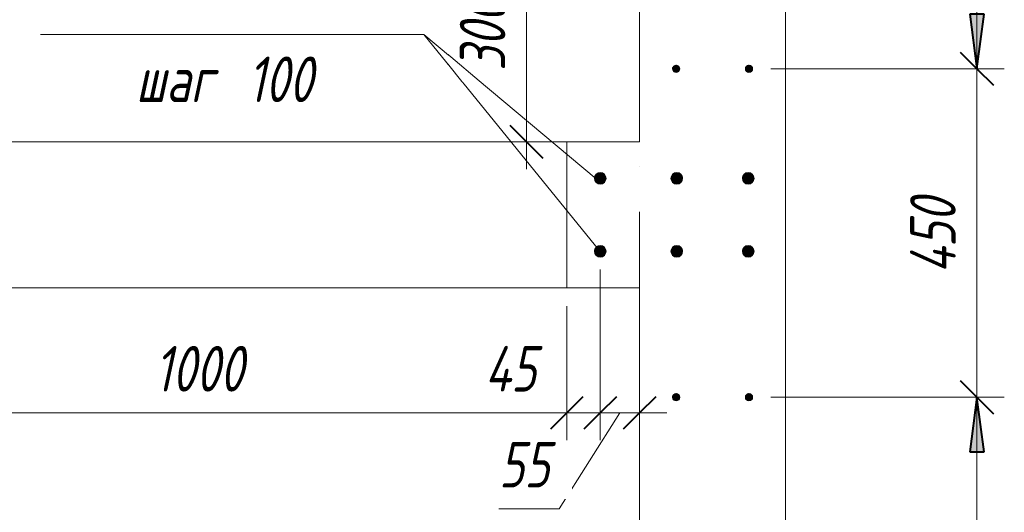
# Model space of a CAD drawing. Header units: millimetres. Extents: x 25691 to 55844, y 7165 to 18405.
# Tile 52 of 71: x 53349 to 54700, y 10292 to 10967. Entities that reach past the tile are written whole.
import ezdxf

# ---------------------------------------------------------------- set-up
doc = ezdxf.new("R2010")
doc.units = ezdxf.units.MM
doc.linetypes.add('ADSK_Линия сетки', pattern=[625, 500, -62.5, 0, -62.5])
for name, color, linetype, lineweight in [('A-____-____-DIMS', 211, 'Continuous', 9), ('A-____-____-DIMS-25', 211, 'Continuous', 9), ('A-DOOR-____-OTLN', 31, 'Continuous', 20), ('A-DOOR-OPNG-OTLN', 31, 'Continuous', 20), ('A-WALL-____-MCUT', 113, 'Continuous', 50), ('S-GRID-____-OTLN', 1, 'Continuous', 9), ('S-RBAR-____-IDEN', 171, 'Continuous', 20), ('S-RBAR-____-MCUT', 171, 'Continuous', 20)]:
    doc.layers.add(name, color=color, linetype=linetype, lineweight=lineweight)
doc.styles.add('GOST Common_I_1', font='GOST Common Italic.ttf', dxfattribs={"width": 0.8, "height": 62.5})
doc.dimstyles.new('ADSK_Для_арматуры_Основной_2_5_мм_шаг_кол-во_Стрелки_точный', dxfattribs={"dimscale": 304.8, "dimtxt": 0.206224, "dimasz": 0.246063, "dimexe": 0.123031, "dimexo": 0.000403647, "dimgap": 0.032808, "dimtad": 1, "dimdec": 0, "dimlfac": 304.8, "dimdsep": 46, "dimtxsty": 'GOST Common_I_1', "dimsah": 1, "dimcen": 0.09, "dimdle": 0.123031, "dimazin": 0, "dimtfac": 1, "dimtdec": 4, "dimtix": 1, "dimtmove": 0, "dimatfit": 3, "dimfxl": 1, "dimtvp": 1, "dimtfill": 1, "dimtolj": 1, "dimtzin": 0, "dimarcsym": 2})
doc.dimstyles.new('ADSK_Округление_5мм__Узкий_', dxfattribs={"dimscale": 304.8, "dimtxt": 0.206224, "dimasz": 0.147638, "dimexe": 0.123031, "dimexo": 0.000269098, "dimgap": 0.032808, "dimtad": 1, "dimdec": 0, "dimlfac": 304.8, "dimrnd": 5, "dimdsep": 46, "dimtxsty": 'GOST Common_I_1', "dimblk1": 'OBLIQUE', "dimblk2": 'OBLIQUE', "dimsah": 1, "dimcen": 0.09, "dimdle": 0.123031, "dimazin": 0, "dimtfac": 1, "dimtdec": 4, "dimtix": 1, "dimtmove": 0, "dimatfit": 3, "dimfxl": 1, "dimtvp": 1, "dimtfill": 1, "dimtolj": 1, "dimtzin": 0, "dimlwd": 20, "dimlwe": 20, "dimarcsym": 2})
doc.dimstyles.new('ADSK_Округление_5мм__Узкий__1', dxfattribs={"dimscale": 304.8, "dimtxt": 0.206224, "dimasz": 0.147638, "dimexe": 0.123031, "dimexo": 0.000269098, "dimgap": 0.032808, "dimtad": 1, "dimdec": 0, "dimlfac": 304.8, "dimrnd": 5, "dimdsep": 46, "dimtxsty": 'GOST Common_I_1', "dimblk1": 'OBLIQUE', "dimblk2": 'OBLIQUE', "dimsah": 1, "dimcen": 0.09, "dimdle": 0.123031, "dimazin": 0, "dimtfac": 1, "dimtdec": 4, "dimtix": 1, "dimtmove": 1, "dimatfit": 3, "dimfxl": 1, "dimtvp": 1, "dimtfill": 1, "dimtolj": 1, "dimtzin": 0, "dimlwd": 20, "dimlwe": 20, "dimarcsym": 2})

# ---------------------------------------------------------------- blocks, each defined once
blk = doc.blocks.new('ADSK_Дверь_ПроемПрямоугольный - ADSK_Дверь_ПроемПрямоугольный-1379078-КЖ1_ПЭ_ВЭ15_Армирование_Вертикальное')
at = {"layer": 'A-DOOR-OPNG-OTLN'}
for p, q in [((27730, 10800), (28730, 10800)), ((27730, 10600), (28730, 10600))]:
    blk.add_line(p, q, dxfattribs=at)
blk = doc.blocks.new('DIMBLOCK172-КЖ1_ПЭ_ВЭ15_Армирование_Вертикальное')
at = {"layer": 'A-____-____-DIMS-25', "lineweight": 40}
for p, q in [((54662.8, 10450), (54640.3, 10472.5)), ((54662.8, 10450), (54685.3, 10427.5)), ((54662.8, 9250), (54640.3, 9272.5)), ((54662.8, 9250), (54685.3, 9227.5))]:
    blk.add_line(p, q, dxfattribs=at)
at = {"layer": 'A-____-____-DIMS-25', "lineweight": 20}
for p, q in [((54662.8, 10450), (54380, 10450)), ((54662.8, 9250), (54662.8, 10450)), ((54662.8, 10450), (54700.3, 10450)), ((54662.8, 9250), (54380, 9250)), ((54662.8, 9250), (54700.3, 9250))]:
    blk.add_line(p, q, dxfattribs=at)
at = {"layer": 'A-____-____-DIMS-25', "color": 0, "lineweight": 20, "insert": (54571.1, 9784.5), "char_height": 62.5, "width": 157.25, "attachment_point": 1, "rotation": 90, "line_spacing_factor": 1.022761, "style": 'GOST Common_I_1', "bg_fill": 3, "box_fill_scale": 1.25, "bg_fill_color": 256, "bg_fill_true_color": 13158600, "bg_fill_transparency": 0}
blk.add_mtext('1200', dxfattribs=at)
blk = doc.blocks.new('_Oblique')
at = {"color": 0, "linetype": 'ByBlock', "lineweight": -2}
blk.add_line((-0.5, -0.5), (0.5, 0.5), dxfattribs=at)
blk = doc.blocks.new('DIMBLOCK173-КЖ1_ПЭ_ВЭ15_Армирование_Вертикальное')
at = {"layer": 'A-____-____-DIMS-25', "lineweight": 40}
for p, q in [((54662.8, 10900), (54640.3, 10922.5)), ((54662.8, 10900), (54685.3, 10877.5)), ((54662.8, 10450), (54640.3, 10472.5)), ((54662.8, 10450), (54685.3, 10427.5))]:
    blk.add_line(p, q, dxfattribs=at)
at = {"layer": 'A-____-____-DIMS-25', "lineweight": 20}
for p, q in [((54662.8, 10900), (54380, 10900)), ((54662.8, 10450), (54662.8, 10900)), ((54662.8, 10900), (54700.3, 10900)), ((54662.8, 10450), (54380, 10450)), ((54662.8, 10450), (54700.3, 10450))]:
    blk.add_line(p, q, dxfattribs=at)
at = {"layer": 'A-____-____-DIMS-25', "color": 0, "lineweight": 20, "insert": (54571.1, 10619.6), "char_height": 62.5, "width": 132.959, "attachment_point": 1, "rotation": 90, "line_spacing_factor": 1.022761, "style": 'GOST Common_I_1', "bg_fill": 3, "box_fill_scale": 1.25, "bg_fill_color": 256, "bg_fill_true_color": 13158600, "bg_fill_transparency": 0}
blk.add_mtext('450', dxfattribs=at)
blk = doc.blocks.new('DIMBLOCK174-КЖ1_ПЭ_ВЭ15_Армирование_Вертикальное')
at = {"layer": 'A-____-____-DIMS-25', "lineweight": 40}
for p, q in [((54662.8, 16100), (54640.3, 16122.5)), ((54662.8, 16100), (54685.3, 16077.5)), ((54662.8, 10900), (54640.3, 10922.5)), ((54662.8, 10900), (54685.3, 10877.5))]:
    blk.add_line(p, q, dxfattribs=at)
at = {"layer": 'A-____-____-DIMS-25', "lineweight": 20}
for p, q in [((54662.8, 16100), (54380, 16100)), ((54662.8, 10900), (54662.8, 16100)), ((54662.8, 16100), (54700.3, 16100)), ((54662.8, 10900), (54380, 10900)), ((54662.8, 10900), (54700.3, 10900))]:
    blk.add_line(p, q, dxfattribs=at)
at = {"layer": 'A-____-____-DIMS-25', "color": 0, "lineweight": 20, "insert": (54571.1, 13429.7), "char_height": 62.5, "width": 168.756, "attachment_point": 1, "rotation": 90, "line_spacing_factor": 1.022761, "style": 'GOST Common_I_1', "bg_fill": 3, "box_fill_scale": 1.25, "bg_fill_color": 256, "bg_fill_true_color": 13158600, "bg_fill_transparency": 0}
blk.add_mtext('5200', dxfattribs=at)
blk = doc.blocks.new('DIMBLOCK178-КЖ1_ПЭ_ВЭ15_Армирование_Вертикальное')
at = {"layer": 'A-____-____-DIMS-25', "lineweight": 20}
for p, q in [((54146, 10428.7), (54146, 10625)), ((54200, 10428.7), (54200, 10466.2)), ((54089.8, 10297.2), (54173, 10428.7)), ((54237.5, 10428.7), (54146, 10428.7)), ((54146, 10428.7), (54146, 10391.2)), ((54200, 10428.7), (54200, 10421.8)), ((54007, 10297.2), (54089.8, 10297.2))]:
    blk.add_line(p, q, dxfattribs=at)
at = {"layer": 'A-____-____-DIMS-25', "lineweight": 40}
for p, q in [((54146, 10428.7), (54168.5, 10451.2)), ((54200, 10428.7), (54222.5, 10451.2)), ((54146, 10428.7), (54123.5, 10406.2)), ((54200, 10428.7), (54177.5, 10406.2))]:
    blk.add_line(p, q, dxfattribs=at)
at = {"layer": 'A-____-____-DIMS-25', "color": 0, "lineweight": 20, "insert": (54007, 10388.9), "char_height": 62.5, "width": 84.378, "attachment_point": 1, "line_spacing_factor": 1.022761, "style": 'GOST Common_I_1', "bg_fill": 3, "box_fill_scale": 1.25, "bg_fill_color": 256, "bg_fill_true_color": 13158600, "bg_fill_transparency": 0}
blk.add_mtext('55', dxfattribs=at)
blk = doc.blocks.new('DIMBLOCK179-КЖ1_ПЭ_ВЭ15_Армирование_Вертикальное')
at = {"layer": 'A-____-____-DIMS-25', "lineweight": 20}
for p, q in [((54146, 10428.7), (54146, 10625)), ((54100, 10428.7), (54100, 10575)), ((53987.6, 10428.7), (54075.7, 10428.7)), ((54075.7, 10428.7), (54123, 10428.7)), ((54146, 10428.7), (54100, 10428.7)), ((54100, 10428.7), (54100, 10391.2)), ((54146, 10428.7), (54146, 10391.2))]:
    blk.add_line(p, q, dxfattribs=at)
at = {"layer": 'A-____-____-DIMS-25', "lineweight": 40}
for p, q in [((54100, 10428.7), (54122.5, 10451.2)), ((54146, 10428.7), (54168.5, 10451.2)), ((54100, 10428.7), (54077.5, 10406.2)), ((54146, 10428.7), (54123.5, 10406.2))]:
    blk.add_line(p, q, dxfattribs=at)
at = {"layer": 'A-____-____-DIMS-25', "color": 0, "lineweight": 20, "insert": (53987.6, 10520.3), "char_height": 62.5, "width": 90.77, "attachment_point": 1, "line_spacing_factor": 1.022761, "style": 'GOST Common_I_1', "bg_fill": 3, "box_fill_scale": 1.25, "bg_fill_color": 256, "bg_fill_true_color": 13158600, "bg_fill_transparency": 0}
blk.add_mtext('45', dxfattribs=at)
blk = doc.blocks.new('DIMBLOCK180-КЖ1_ПЭ_ВЭ15_Армирование_Вертикальное')
at = {"layer": 'A-____-____-DIMS-25', "lineweight": 20}
for p, q in [((53100, 10428.7), (53100, 10575)), ((54100, 10428.7), (54100, 10575)), ((54100, 10428.7), (53100, 10428.7)), ((53100, 10428.7), (53100, 10391.2)), ((54100, 10428.7), (54100, 10391.2))]:
    blk.add_line(p, q, dxfattribs=at)
at = {"layer": 'A-____-____-DIMS-25', "lineweight": 40}
for p, q in [((53100, 10428.7), (53122.5, 10451.2)), ((54100, 10428.7), (54122.5, 10451.2)), ((53100, 10428.7), (53077.5, 10406.2)), ((54100, 10428.7), (54077.5, 10406.2))]:
    blk.add_line(p, q, dxfattribs=at)
at = {"layer": 'A-____-____-DIMS-25', "color": 0, "lineweight": 20, "insert": (53534.5, 10520.3), "char_height": 62.5, "width": 157.25, "attachment_point": 1, "line_spacing_factor": 1.022761, "style": 'GOST Common_I_1', "bg_fill": 3, "box_fill_scale": 1.25, "bg_fill_color": 256, "bg_fill_true_color": 13158600, "bg_fill_transparency": 0}
blk.add_mtext('1000', dxfattribs=at)
blk = doc.blocks.new('DIMBLOCK271-КЖ1_ПЭ_ВЭ15_Армирование_Вертикальное')
at = {"layer": 'A-____-____-DIMS-25', "lineweight": 40}
for points in [[(54662.8, 10450), (54652.9, 10375), (54672.7, 10375)], [(54662.8, 9250), (54672.7, 9325), (54652.9, 9325)]]:
    blk.add_hatch(color=256, dxfattribs=at).paths.add_polyline_path(points)
at = {"layer": 'A-____-____-DIMS-25'}
for p, q in [((54662.8, 10487.5), (54662.8, 9212.5)), ((54662.8, 10450), (54387.5, 10450)), ((54662.8, 10450), (54700.3, 10450)), ((54662.8, 9250), (54387.5, 9250)), ((54662.8, 9250), (54700.3, 9250))]:
    blk.add_line(p, q, dxfattribs=at)
at = {"layer": 'A-____-____-DIMS-25', "lineweight": 40}
for p, q in [((54662.8, 10450), (54652.9, 10375)), ((54672.7, 10375), (54662.8, 10450)), ((54652.9, 10375), (54672.7, 10375)), ((54672.7, 9325), (54652.9, 9325)), ((54652.9, 9325), (54662.8, 9250)), ((54662.8, 9250), (54672.7, 9325))]:
    blk.add_line(p, q, dxfattribs=at)
at = {"layer": 'A-____-____-DIMS-25', "color": 0, "insert": (54571.1, 9676.3), "char_height": 62.5, "width": 416.775, "attachment_point": 1, "rotation": 90, "line_spacing_factor": 1.022761, "style": 'GOST Common_I_1', "bg_fill": 3, "box_fill_scale": 1.25, "bg_fill_color": 256, "bg_fill_true_color": 13158600, "bg_fill_transparency": 0}
blk.add_mtext('400x3=1200', dxfattribs=at)
blk = doc.blocks.new('_None')
blk = doc.blocks.new('DIMBLOCK273-КЖ1_ПЭ_ВЭ15_Армирование_Вертикальное')
at = {"layer": 'A-____-____-DIMS-25', "lineweight": 40}
for points in [[(54662.8, 16100), (54652.9, 16025), (54672.7, 16025)], [(54662.8, 10900), (54672.7, 10975), (54652.9, 10975)]]:
    blk.add_hatch(color=256, dxfattribs=at).paths.add_polyline_path(points)
at = {"layer": 'A-____-____-DIMS-25'}
for p, q in [((54662.8, 16137.5), (54662.8, 10862.5)), ((54662.8, 16100), (54387.5, 16100)), ((54662.8, 16100), (54700.3, 16100)), ((54662.8, 10900), (54387.5, 10900)), ((54662.8, 10900), (54700.3, 10900))]:
    blk.add_line(p, q, dxfattribs=at)
at = {"layer": 'A-____-____-DIMS-25', "lineweight": 40}
for p, q in [((54662.8, 16100), (54652.9, 16025)), ((54672.7, 16025), (54662.8, 16100)), ((54652.9, 16025), (54672.7, 16025)), ((54672.7, 10975), (54652.9, 10975)), ((54652.9, 10975), (54662.8, 10900)), ((54662.8, 10900), (54672.7, 10975))]:
    blk.add_line(p, q, dxfattribs=at)
at = {"layer": 'A-____-____-DIMS-25', "color": 0, "insert": (54571.1, 13308.8), "char_height": 62.5, "width": 458.964, "attachment_point": 1, "rotation": 90, "line_spacing_factor": 1.022761, "style": 'GOST Common_I_1', "bg_fill": 3, "box_fill_scale": 1.25, "bg_fill_color": 256, "bg_fill_true_color": 13158600, "bg_fill_transparency": 0}
blk.add_mtext('400x13=5200', dxfattribs=at)
blk = doc.blocks.new('DIMBLOCK280-КЖ1_ПЭ_ВЭ15_Армирование_Вертикальное')
at = {"layer": 'A-____-____-DIMS-25', "lineweight": 20}
for p, q in [((54044.8, 11137.5), (54044.8, 10762.5)), ((54044.8, 11100), (54007.3, 11100)), ((54044.8, 11100), (54220, 11100)), ((54044.8, 10800), (54007.3, 10800)), ((54044.8, 10800), (54051.6, 10800))]:
    blk.add_line(p, q, dxfattribs=at)
at = {"layer": 'A-____-____-DIMS-25', "lineweight": 40}
for p, q in [((54044.8, 11100), (54022.3, 11122.5)), ((54044.8, 11100), (54067.3, 11077.5)), ((54044.8, 10800), (54022.3, 10822.5)), ((54044.8, 10800), (54067.3, 10777.5))]:
    blk.add_line(p, q, dxfattribs=at)
at = {"layer": 'A-____-____-DIMS-25', "color": 0, "lineweight": 20, "insert": (53953.2, 10897.3), "char_height": 62.5, "width": 126.567, "attachment_point": 1, "rotation": 90, "line_spacing_factor": 1.022761, "style": 'GOST Common_I_1', "bg_fill": 3, "box_fill_scale": 1.25, "bg_fill_color": 256, "bg_fill_true_color": 13158600, "bg_fill_transparency": 0}
blk.add_mtext('300', dxfattribs=at)
blk = doc.blocks.new('Ricom_Марка_АрматурныйСтержень - Поз_ тип_Шаг-995026-КЖ1_ПЭ_ВЭ15_Армирование_Вертикальное')
at = {"layer": 'S-RBAR-____-IDEN'}
blk.add_line((26679.6, 8743.3), (27179.6, 8743.3), dxfattribs=at)

msp = doc.modelspace()

# ---------------------------------------------------------------- hatches: boundary and pattern name
at = {"layer": 'S-RBAR-____-MCUT'}
h = msp.add_hatch(color=256, dxfattribs=at)
edge = h.paths.add_edge_path()
edge.add_arc((54250, 10900.001), 5, 0, 360)
for points in [[(54252.9389, 10895.9559), (54254.7553, 10901.5461), (54250, 10905.001), (54245.2447, 10901.5461), (54247.0611, 10895.9559)], [(54352.9389, 10895.9559), (54354.7553, 10901.5461), (54350, 10905.001), (54345.2447, 10901.5461), (54347.0611, 10895.9559)], [(54146.0003, 10742.0013), (54152.2549, 10745.0134), (54153.7997, 10751.7815), (54149.4713, 10757.2091), (54142.5292, 10757.2091), (54138.2008, 10751.7815), (54139.7456, 10745.0134)], [(54250.9308, 10742.0013), (54257.1855, 10745.0134), (54258.7303, 10751.7815), (54254.4019, 10757.2091), (54247.4598, 10757.2091), (54243.1314, 10751.7815), (54244.6762, 10745.0134)], [(54348.9014, 10742.0013), (54355.1561, 10745.0134), (54356.7008, 10751.7815), (54352.3725, 10757.2091), (54345.4303, 10757.2091), (54341.102, 10751.7815), (54342.6468, 10745.0134)], [(54146.0003, 10642.0013), (54152.2549, 10645.0134), (54153.7997, 10651.7815), (54149.4713, 10657.2091), (54142.5292, 10657.2091), (54138.2008, 10651.7815), (54139.7456, 10645.0134)], [(54250.9308, 10642.0013), (54257.1855, 10645.0134), (54258.7303, 10651.7815), (54254.4019, 10657.2091), (54247.4598, 10657.2091), (54243.1314, 10651.7815), (54244.6762, 10645.0134)], [(54348.9014, 10642.0013), (54355.1561, 10645.0134), (54356.7008, 10651.7815), (54352.3725, 10657.2091), (54345.4303, 10657.2091), (54341.102, 10651.7815), (54342.6468, 10645.0134)], [(54252.9389, 10445.9549), (54254.7553, 10451.5451), (54250, 10455), (54245.2447, 10451.5451), (54247.0611, 10445.9549)], [(54352.9389, 10445.9549), (54354.7553, 10451.5451), (54350, 10455), (54345.2447, 10451.5451), (54347.0611, 10445.9549)]]:
    msp.add_hatch(color=256, dxfattribs=at).paths.add_polyline_path(points)
h = msp.add_hatch(color=256, dxfattribs=at)
edge = h.paths.add_edge_path()
edge.add_arc((54350, 10900.001), 5, 0, 360)
h = msp.add_hatch(color=256, dxfattribs=at)
edge = h.paths.add_edge_path()
edge.add_arc((54146.0003, 10750.0013), 8, 0, 360)
h = msp.add_hatch(color=256, dxfattribs=at)
edge = h.paths.add_edge_path()
edge.add_arc((54250.9308, 10750.0013), 8, 0, 360)
h = msp.add_hatch(color=256, dxfattribs=at)
edge = h.paths.add_edge_path()
edge.add_arc((54348.9014, 10750.0013), 8, 0, 360)
h = msp.add_hatch(color=256, dxfattribs=at)
edge = h.paths.add_edge_path()
edge.add_arc((54146.0003, 10650.0013), 8, 0, 360)
h = msp.add_hatch(color=256, dxfattribs=at)
edge = h.paths.add_edge_path()
edge.add_arc((54250.9308, 10650.0013), 8, 0, 360)
h = msp.add_hatch(color=256, dxfattribs=at)
edge = h.paths.add_edge_path()
edge.add_arc((54348.9014, 10650.0013), 8, 0, 360)
h = msp.add_hatch(color=256, dxfattribs=at)
edge = h.paths.add_edge_path()
edge.add_arc((54250, 10450), 5, 0, 360)
h = msp.add_hatch(color=256, dxfattribs=at)
edge = h.paths.add_edge_path()
edge.add_arc((54350, 10450), 5, 0, 360)

# ---------------------------------------------------------------- linework, layer by layer
at = {"layer": 'A-WALL-____-MCUT', "lineweight": 9}
for p, q in [((54400, 9000), (54400, 16650.001)), ((54200, 16450.001), (54200, 10800.0013)), ((54200, 10800.0013), (54100, 10800.0013)), ((54100, 10800.0013), (54100, 10600.0013)), ((54100.0496, 10600.0013), (54200, 10600.0013)), ((54200, 10600.0013), (54200, 9000))]:
    msp.add_line(p, q, dxfattribs=at)
at = {"layer": 'S-GRID-____-OTLN', "linetype": 'ADSK_Линия сетки'}
msp.add_line((54200, 18205.465), (54200, 7369.9611), dxfattribs=at)
at = {"layer": 'S-RBAR-____-IDEN'}
msp.add_line((53903.8572, 10947.1622), (53877.9167, 10947.1622), dxfattribs=at)
msp.add_line((53903.8572, 10947.1622), (53877.9167, 10947.1622), dxfattribs=at)
at = {"layer": 'S-RBAR-____-MCUT'}
for p, q in [((54250, 10905.001), (54245.2447, 10901.5461)), ((54245.2447, 10901.5461), (54247.0611, 10895.9559)), ((54254.7553, 10901.5461), (54250, 10905.001)), ((54252.9389, 10895.9559), (54254.7553, 10901.5461)), ((54350, 10905.001), (54345.2447, 10901.5461)), ((54345.2447, 10901.5461), (54347.0611, 10895.9559)), ((54354.7553, 10901.5461), (54350, 10905.001)), ((54352.9389, 10895.9559), (54354.7553, 10901.5461)), ((54247.0611, 10895.9559), (54252.9389, 10895.9559)), ((54347.0611, 10895.9559), (54352.9389, 10895.9559)), ((54142.5292, 10757.2091), (54138.2008, 10751.7815)), ((54149.4713, 10757.2091), (54142.5292, 10757.2091)), ((54153.7997, 10751.7815), (54149.4713, 10757.2091)), ((54247.4598, 10757.2091), (54243.1314, 10751.7815)), ((54254.4019, 10757.2091), (54247.4598, 10757.2091)), ((54258.7303, 10751.7815), (54254.4019, 10757.2091)), ((54345.4303, 10757.2091), (54341.102, 10751.7815)), ((54352.3725, 10757.2091), (54345.4303, 10757.2091)), ((54356.7008, 10751.7815), (54352.3725, 10757.2091)), ((54138.2008, 10751.7815), (54139.7456, 10745.0134)), ((54139.7456, 10745.0134), (54146.0003, 10742.0013)), ((54146.0003, 10742.0013), (54152.2549, 10745.0134)), ((54152.2549, 10745.0134), (54153.7997, 10751.7815)), ((54243.1314, 10751.7815), (54244.6762, 10745.0134)), ((54244.6762, 10745.0134), (54250.9308, 10742.0013)), ((54250.9308, 10742.0013), (54257.1855, 10745.0134)), ((54257.1855, 10745.0134), (54258.7303, 10751.7815)), ((54341.102, 10751.7815), (54342.6468, 10745.0134)), ((54342.6468, 10745.0134), (54348.9014, 10742.0013)), ((54348.9014, 10742.0013), (54355.1561, 10745.0134)), ((54355.1561, 10745.0134), (54356.7008, 10751.7815)), ((54142.5292, 10657.2091), (54138.2008, 10651.7815)), ((54138.2008, 10651.7815), (54139.7456, 10645.0134)), ((54139.7456, 10645.0134), (54146.0003, 10642.0013)), ((54149.4713, 10657.2091), (54142.5292, 10657.2091)), ((54146.0003, 10642.0013), (54152.2549, 10645.0134)), ((54153.7997, 10651.7815), (54149.4713, 10657.2091)), ((54152.2549, 10645.0134), (54153.7997, 10651.7815)), ((54247.4598, 10657.2091), (54243.1314, 10651.7815)), ((54243.1314, 10651.7815), (54244.6762, 10645.0134)), ((54244.6762, 10645.0134), (54250.9308, 10642.0013)), ((54254.4019, 10657.2091), (54247.4598, 10657.2091)), ((54250.9308, 10642.0013), (54257.1855, 10645.0134)), ((54258.7303, 10651.7815), (54254.4019, 10657.2091)), ((54257.1855, 10645.0134), (54258.7303, 10651.7815)), ((54345.4303, 10657.2091), (54341.102, 10651.7815)), ((54341.102, 10651.7815), (54342.6468, 10645.0134)), ((54342.6468, 10645.0134), (54348.9014, 10642.0013)), ((54352.3725, 10657.2091), (54345.4303, 10657.2091)), ((54348.9014, 10642.0013), (54355.1561, 10645.0134)), ((54356.7008, 10651.7815), (54352.3725, 10657.2091)), ((54355.1561, 10645.0134), (54356.7008, 10651.7815)), ((54250, 10455), (54245.2447, 10451.5451)), ((54245.2447, 10451.5451), (54247.0611, 10445.9549)), ((54247.0611, 10445.9549), (54252.9389, 10445.9549)), ((54254.7553, 10451.5451), (54250, 10455)), ((54252.9389, 10445.9549), (54254.7553, 10451.5451)), ((54350, 10455), (54345.2447, 10451.5451)), ((54345.2447, 10451.5451), (54347.0611, 10445.9549)), ((54347.0611, 10445.9549), (54352.9389, 10445.9549)), ((54354.7553, 10451.5451), (54350, 10455)), ((54352.9389, 10445.9549), (54354.7553, 10451.5451))]:
    msp.add_line(p, q, dxfattribs=at)
for centre, radius in [((54250, 10900.001), 5), ((54350, 10900.001), 5), ((54146.0003, 10750.0013), 8), ((54250.9308, 10750.0013), 8), ((54348.9014, 10750.0013), 8), ((54146.0003, 10650.0013), 8), ((54250.9308, 10650.0013), 8), ((54348.9014, 10650.0013), 8), ((54250, 10450), 5), ((54350, 10450), 5)]:
    msp.add_circle(centre, radius, dxfattribs=at)

# ---------------------------------------------------------------- block references
at = {"layer": 'A-DOOR-____-OTLN'}
msp.add_blockref('ADSK_Дверь_ПроемПрямоугольный - ADSK_Дверь_ПроемПрямоугольный-1379078-КЖ1_ПЭ_ВЭ15_Армирование_Вертикальное', (25370, 0), dxfattribs=at)
at = {"layer": 'S-RBAR-____-IDEN'}
msp.add_blockref('Ricom_Марка_АрматурныйСтержень - Поз_ тип_Шаг-995026-КЖ1_ПЭ_ВЭ15_Армирование_Вертикальное', (26698.3449, 2203.8344), dxfattribs=at)

# ---------------------------------------------------------------- texts
at = {"layer": 'S-RBAR-____-IDEN', "lineweight": 9, "insert": (53508.7884, 10916.9998), "char_height": 62.5, "width": 149.113875, "attachment_point": 1, "style": 'GOST Common_I_1', "bg_fill": 3, "box_fill_scale": 1.25, "bg_fill_color": 256, "bg_fill_true_color": 13158600, "bg_fill_transparency": 0}
msp.add_mtext('шаг', dxfattribs=at)

# ---------------------------------------------------------------- next in the draw order: texts
at = {"layer": 'S-RBAR-____-IDEN', "lineweight": 9, "insert": (53631.8196, 10916.9998), "char_height": 62.5, "width": 139.493625, "attachment_point": 1, "style": 'GOST Common_I_1', "bg_fill": 3, "box_fill_scale": 1.25, "bg_fill_color": 256, "bg_fill_true_color": 13158600, "bg_fill_transparency": 0}
msp.add_mtext(' 100', dxfattribs=at)

# ---------------------------------------------------------------- next in the draw order: dimensions: what is measured, and where the dimension line sits
at = {"layer": 'A-____-____-DIMS', "lineweight": 20}
for base, p1, p2, override, picture, middle in [((54044.83, 10800.0013), (54245, 11100.001), (54076.6498, 10800.0013), {"dimpost": '<>', "dimfxl": 344.008106}, 'DIMBLOCK280-КЖ1_ПЭ_ВЭ15_Армирование_Вертикальное', (54003.58, 10950.0012)), ((54662.7989, 10450), (54355, 9250), (54355, 10450), {"dimpost": '<>', "dimfxl": 1200}, 'DIMBLOCK172-КЖ1_ПЭ_ВЭ15_Армирование_Вертикальное', (54621.1464, 9850))]:
    dim = msp.add_linear_dim(base=base, p1=p1, p2=p2, angle=90, dimstyle='ADSK_Округление_5мм__Узкий_', override=override, dxfattribs=at)
    dim.commit()
    dim.dimension.update_dxf_attribs({"geometry": picture, "text_midpoint": middle})
dim = msp.add_linear_dim(base=(54146.0003, 10428.6569), p1=(54200, 10396.8371), p2=(54146.0003, 10650.0013), dimstyle='ADSK_Округление_5мм__Узкий__1', override={"dimpost": '<>', "dimfxl": 258.859268}, dxfattribs=at)
dim.commit()
dim.dimension.update_dxf_attribs({"geometry": 'DIMBLOCK178-КЖ1_ПЭ_ВЭ15_Армирование_Вертикальное', "text_midpoint": (54049.2179, 10347.2327), "dimtype": 160})

# ---------------------------------------------------------------- next in the draw order: linework, layer by layer
at = {"layer": 'S-RBAR-____-IDEN'}
msp.add_line((54140.564, 10749.3661), (53903.8572, 10947.1622), dxfattribs=at)

# ---------------------------------------------------------------- next in the draw order: dimensions: what is measured, and where the dimension line sits
at = {"layer": 'A-____-____-DIMS', "lineweight": 20}
dim = msp.add_linear_dim(base=(54662.7989, 10900.001), p1=(54355, 10450), p2=(54355, 10900.001), angle=90, dimstyle='ADSK_Округление_5мм__Узкий_', override={"dimpost": '<>', "dimfxl": 450.001}, dxfattribs=at)
dim.commit()
dim.dimension.update_dxf_attribs({"geometry": 'DIMBLOCK173-КЖ1_ПЭ_ВЭ15_Армирование_Вертикальное', "text_midpoint": (54621.1464, 10675.0005)})
dim = msp.add_linear_dim(base=(54100, 10428.6569), p1=(54146.0003, 10650.0013), p2=(54100, 10600.0013), dimstyle='ADSK_Округление_5мм__Узкий__1', override={"dimpost": '<>', "dimfxl": 67.941331}, dxfattribs=at)
dim.commit()
dim.dimension.update_dxf_attribs({"geometry": 'DIMBLOCK179-КЖ1_ПЭ_ВЭ15_Армирование_Вертикальное', "text_midpoint": (54032.9703, 10478.667), "dimtype": 160})

# ---------------------------------------------------------------- next in the draw order: linework, layer by layer
at = {"layer": 'S-RBAR-____-IDEN'}
msp.add_line((54145.2199, 10650.0013), (53903.8572, 10947.1622), dxfattribs=at)

# ---------------------------------------------------------------- next in the draw order: dimensions: what is measured, and where the dimension line sits
at = {"layer": 'A-____-____-DIMS', "lineweight": 20}
dim = msp.add_linear_dim(base=(54662.7989, 16100.001), p1=(54355, 10900.001), p2=(54355, 16100.001), angle=90, dimstyle='ADSK_Округление_5мм__Узкий_', override={"dimpost": '<>', "dimfxl": 5200}, dxfattribs=at)
dim.commit()
dim.dimension.update_dxf_attribs({"geometry": 'DIMBLOCK174-КЖ1_ПЭ_ВЭ15_Армирование_Вертикальное', "text_midpoint": (54621.5489, 13500.001)})
dim = msp.add_linear_dim(base=(53100, 10428.6569), p1=(54100, 10600.0013), p2=(53100, 10600.0013), dimstyle='ADSK_Округление_5мм__Узкий_', override={"dimpost": '<>', "dimfxl": 1000}, dxfattribs=at)
dim.commit()
dim.dimension.update_dxf_attribs({"geometry": 'DIMBLOCK180-КЖ1_ПЭ_ВЭ15_Армирование_Вертикальное', "text_midpoint": (53600, 10469.9069)})
at = {"layer": 'A-____-____-DIMS'}
dim = msp.add_linear_dim(base=(54662.7989, 9250), p1=(54350, 10450), p2=(54350, 9250), angle=90, text='400x3=1200', dimstyle='ADSK_Для_арматуры_Основной_2_5_мм_шаг_кол-во_Стрелки_точный', override={"dimpost": '<>', "dimblk1": 'None', "dimblk2": 'None', "dimsah": 1, "dimfxl": 1200}, dxfattribs=at)
dim.commit()
dim.dimension.update_dxf_attribs({"geometry": 'DIMBLOCK271-КЖ1_ПЭ_ВЭ15_Армирование_Вертикальное', "text_midpoint": (54621.5489, 9850)})

# ---------------------------------------------------------------- next in the draw order: dimensions: what is measured, and where the dimension line sits
dim = msp.add_linear_dim(base=(54662.7989, 10900.001), p1=(54350, 16100.001), p2=(54350, 10900.001), angle=90, text='400x13=5200', dimstyle='ADSK_Для_арматуры_Основной_2_5_мм_шаг_кол-во_Стрелки_точный', override={"dimpost": '<>', "dimblk1": 'None', "dimblk2": 'None', "dimsah": 1, "dimfxl": 5200}, dxfattribs=at)
dim.commit()
dim.dimension.update_dxf_attribs({"geometry": 'DIMBLOCK273-КЖ1_ПЭ_ВЭ15_Армирование_Вертикальное', "text_midpoint": (54621.5489, 13500.001)})

doc.saveas('drawing.dxf')
